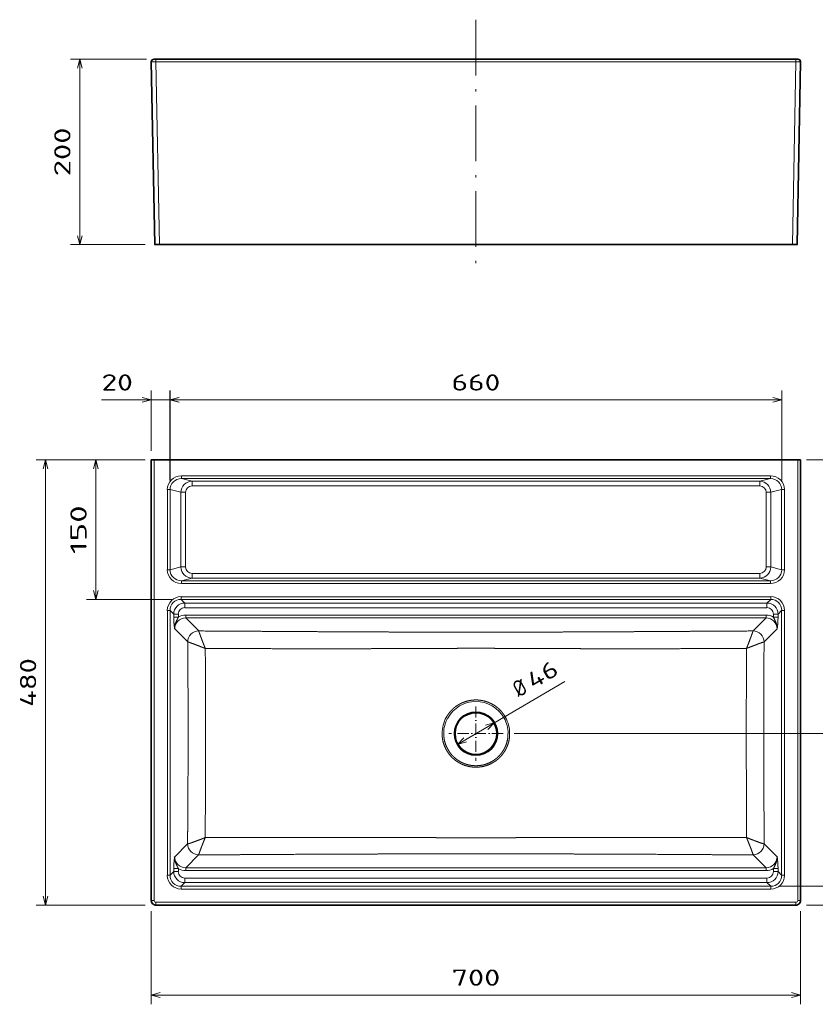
# Model space of a CAD drawing. Extents: x 20 to 339, y 59 to 272.
# Tile 1 of 2: x 20 to 192, y 59 to 272. Entities that reach past the tile are written whole.
import ezdxf
from ezdxf.enums import TextEntityAlignment as Align

# ---------------------------------------------------------------- set-up
doc = ezdxf.new("R2010")
doc.units = 0
doc.linetypes.add('DASHDOT', pattern=[18.5, 12, -3, 0.5, -3])
doc.layers.get('0').update_dxf_attribs({"lineweight": 13})
doc.styles.get("Standard").update_dxf_attribs({"font": 'isocp.shx'})
doc.dimstyles.get("Standard").update_dxf_attribs({"dimtxt": 2.5, "dimasz": 2.5, "dimexe": 1.25, "dimexo": 0.625, "dimtad": 1, "dimcen": 2.5, "dimadec": 0, "dimazin": 0, "dimtfac": 1, "dimtmove": 0, "dimatfit": 0, "dimfxl": 0, "dimarcsym": 0})

# ---------------------------------------------------------------- blocks, each defined once
blk = doc.blocks.new('*D')
at = {"color": 7, "lineweight": 13, "ltscale": 0.410493}
blk.add_line((47.81, 263.24), (31.39, 263.24), dxfattribs=at)
at = {"color": 7, "lineweight": 13}
for p, q in [((33.39, 223.24), (33.39, 263.24)), ((242.94, 213.31), (338.04, 213.31)), ((52.87, 189.77), (184.72, 189.77)), ((47.51, 176.81), (24, 176.81)), ((26, 80.83), (26, 176.81)), ((36.87, 146.74), (36.87, 176.81)), ((200.24, 117.81), (200.24, 176.81)), ((114.82, 115.49), (137.97, 129.01)), ((127.04, 117.81), (202.24, 117.81)), ((200.21, 75.83), (200.21, 97.73)), ((47.51, 80.83), (24, 80.83)), ((48.81, 79.53), (48.81, 59.44)), ((188.78, 79.53), (188.78, 59.44)), ((48.81, 61.44), (188.78, 61.44))]:
    blk.add_line(p, q, dxfattribs=at)
at = {"color": 7, "lineweight": 13, "ltscale": 0.40266}
blk.add_line((47.49, 223.24), (31.39, 223.24), dxfattribs=at)
at = {"color": 7, "lineweight": 13, "ltscale": 0.248113}
for p, q in [((242.94, 221.23), (242.94, 211.31)), ((338.04, 221.24), (338.04, 211.31))]:
    blk.add_line(p, q, dxfattribs=at)
at = {"color": 7, "lineweight": 13, "ltscale": 0.324013}
blk.add_line((48.81, 178.81), (48.81, 191.77), dxfattribs=at)
at = {"color": 7, "lineweight": 13, "ltscale": 0.484345}
blk.add_line((52.84, 172.4), (52.84, 191.77), dxfattribs=at)
at = {"color": 7, "lineweight": 13, "ltscale": 0.484209}
for p, q in [((52.87, 172.41), (52.87, 191.77)), ((184.72, 172.41), (184.72, 191.77))]:
    blk.add_line(p, q, dxfattribs=at)
at = {"color": 7, "lineweight": 13, "ltscale": 0.494256}
blk.add_line((38.07, 189.77), (57.84, 189.77), dxfattribs=at)
at = {"color": 7, "lineweight": 13, "ltscale": 0.313489}
blk.add_line((47.41, 176.81), (34.87, 176.81), dxfattribs=at)
at = {"color": 7, "lineweight": 13, "ltscale": 0.303899}
blk.add_line((190.08, 176.81), (202.24, 176.81), dxfattribs=at)
at = {"color": 7, "lineweight": 13, "ltscale": 0.459429}
blk.add_line((53.24, 146.74), (34.87, 146.74), dxfattribs=at)
at = {"color": 7, "lineweight": 13, "ltscale": 0.446487}
blk.add_line((184.35, 84.89), (202.21, 84.89), dxfattribs=at)
at = {"color": 7, "lineweight": 13, "ltscale": 0.303064}
blk.add_line((190.08, 80.83), (202.21, 80.83), dxfattribs=at)
at = {"color": 7, "lineweight": 13}
for points in [[(33.9, 261.3), (33.39, 263.24), (32.87, 261.3)], [(32.87, 225.17), (33.39, 223.24), (33.9, 225.17)], [(244.87, 213.83), (242.94, 213.31), (244.87, 212.79)], [(336.1, 212.79), (338.04, 213.31), (336.1, 213.83)], [(46.88, 189.26), (48.81, 189.77), (46.88, 190.29)], [(54.77, 190.29), (52.84, 189.77), (54.77, 189.26)], [(54.8, 190.29), (52.87, 189.77), (54.8, 189.26)], [(182.79, 189.26), (184.72, 189.77), (182.79, 190.29)], [(26.52, 174.88), (26, 176.81), (25.48, 174.88)], [(37.38, 174.88), (36.87, 176.81), (36.35, 174.88)], [(200.76, 174.88), (200.24, 176.81), (199.72, 174.88)], [(36.35, 148.67), (36.87, 146.74), (37.38, 148.67)], [(121.36, 118.71), (122.77, 120.13), (120.84, 119.61)], [(199.72, 119.75), (200.24, 117.81), (200.76, 119.75)], [(116.23, 116.92), (114.82, 115.49), (116.75, 116.02)], [(199.69, 86.82), (200.21, 84.89), (200.72, 86.82)], [(25.48, 82.76), (26, 80.83), (26.52, 82.76)], [(200.72, 78.89), (200.21, 80.83), (199.69, 78.89)], [(50.74, 61.96), (48.81, 61.44), (50.74, 60.92)], [(186.85, 60.92), (188.78, 61.44), (186.85, 61.96)]]:
    blk.add_lwpolyline(points, dxfattribs=at)
for s, rotation, p, p2 in [('200', 90, (31.39, 237.98), (31.39, 248.49)), ('475', 0.001, (285.24, 215.31), (295.74, 215.31)), ('150', 90, (34.87, 156.52), (34.87, 167.03)), ('295', 90, (198.24, 142.06), (198.24, 152.57)), ('480', 90, (24, 123.57), (24, 134.07)), ('46', 30.2873, (131.11, 127.32), (136.96, 130.74)), ('%%c', 30.2873, (128.03, 125.52), (130.25, 126.82)), ('20', 90, (198.21, 90.95), (198.21, 97.73))]:
    blk.add_text(s, height=3.5, rotation=rotation, dxfattribs=at).set_placement(p, p2, align=Align.FIT)
for s, p, p2 in [('20', (38.07, 191.77), (44.84, 191.77)), ('660', (113.54, 191.77), (124.05, 191.77)), ('700', (113.54, 63.44), (124.05, 63.44))]:
    blk.add_text(s, height=3.5, dxfattribs=at).set_placement(p, p2, align=Align.FIT)
blk = doc.blocks.new('BLOCK23')
at = {"color": 7, "linetype": 'DASHDOT', "lineweight": 13}
for p, q in [((0, -265.75), (0, -324.25)), ((29.25, -295), (-29.25, -295))]:
    blk.add_line(p, q, dxfattribs=at)
blk = doc.blocks.new('BLOCK24')
at = {"color": 7, "lineweight": 35, "ltscale": 0.075}
for p, q in [((-346.9, 0), (-349.9, 0)), ((349.9, 0), (346.9, 0))]:
    blk.add_line(p, q, dxfattribs=at)
at = {"color": 7, "lineweight": 35}
for p, q in [((-349.9, 0), (-349.9, -474.9)), ((-346.9, 0), (346.9, 0)), ((349.9, -474.9), (349.9, 0)), ((344.9, -479.9), (-344.9, -479.9))]:
    blk.add_line(p, q, dxfattribs=at)
at = {"color": 7, "lineweight": 13}
for p, q in [((-346.9, -474.9), (-346.9, 0)), ((346.9, -474.9), (346.9, 0)), ((317.5, -17.1), (-317.5, -17.1)), ((317.5, -20.1), (-317.5, -20.1)), ((-306, -23), (306, -23)), ((-306, -28), (306, -28)), ((-332.6, -32), (-332.6, -118.3)), ((-329.6, -32), (-329.6, -118.3)), ((-318, -34.9), (-318, -115.4)), ((-313, -34.9), (-313, -115.4)), ((313, -34.9), (313, -115.4)), ((318, -34.9), (318, -115.4)), ((329.6, -32), (329.6, -118.3)), ((332.6, -32), (332.6, -118.3)), ((-306, -122.4), (306, -122.4)), ((-317.5, -130.3), (317.5, -130.3)), ((-317.5, -133.3), (317.5, -133.3)), ((-306, -127.4), (306, -127.4)), ((317.8, -147.4), (-317.8, -147.4)), ((-317.8, -150.4), (0, -150.4)), ((0, -154.3), (-313.8, -154.3)), ((317.8, -150.4), (0, -150.4)), ((0, -154.3), (313.8, -154.3)), ((-332.6, -162.2), (-332.6, -447.8)), ((-329.6, -162.2), (-329.6, -447.8)), ((-313.8, -159.3), (313.8, -159.3)), ((312.8, -167.3), (-312.8, -167.3)), ((329.6, -162.2), (329.6, -447.8)), ((332.6, -162.2), (332.6, -447.8)), ((312.8, -170.3), (-312.8, -170.3)), ((312.8, -439.7), (-312.8, -439.7)), ((312.8, -442.7), (-312.8, -442.7)), ((313.8, -450.7), (-313.8, -450.7)), ((-313.8, -455.7), (0, -455.7)), ((313.8, -455.7), (0, -455.7)), ((-317.8, -459.6), (0, -459.6)), ((317.8, -462.6), (-317.8, -462.6)), ((317.8, -459.6), (0, -459.6)), ((344.9, -476.9), (-344.9, -476.9))]:
    blk.add_line(p, q, dxfattribs=at)
at = {"color": 7, "lineweight": 13, "ltscale": 0.074954}
for p, q in [((-317.5, -17.1), (-317.5, -20.1)), ((317.5, -17.1), (317.5, -20.1)), ((-317.5, -133.3), (-317.5, -130.3)), ((317.5, -133.3), (317.5, -130.3))]:
    blk.add_line(p, q, dxfattribs=at)
at = {"color": 7, "lineweight": 13, "ltscale": 0.29788}
for p, q in [((-306, -23), (-317.5, -20.1)), ((306, -23), (317.5, -20.1)), ((-306, -127.4), (-317.5, -130.3)), ((306, -127.4), (317.5, -130.3))]:
    blk.add_line(p, q, dxfattribs=at)
at = {"color": 7, "lineweight": 13, "ltscale": 0.124924}
for p, q in [((-306, -23), (-306, -28)), ((306, -23), (306, -28)), ((-306, -127.4), (-306, -122.4)), ((306, -127.4), (306, -122.4))]:
    blk.add_line(p, q, dxfattribs=at)
at = {"color": 7, "lineweight": 13, "ltscale": 0.07427}
for p, q in [((-332.6, -32), (-329.6, -32)), ((332.6, -32), (329.6, -32)), ((-332.6, -118.3), (-329.6, -118.3)), ((332.6, -118.3), (329.6, -118.3)), ((-317.8, -147.4), (-317.8, -150.4)), ((317.8, -147.4), (317.8, -150.4)), ((-332.6, -162.2), (-329.6, -162.2)), ((-312.8, -170.3), (-312.8, -167.3)), ((312.8, -170.3), (312.8, -167.3)), ((332.6, -162.2), (329.6, -162.2)), ((-312.8, -439.7), (-312.8, -442.7)), ((312.8, -439.7), (312.8, -442.7)), ((-332.6, -447.8), (-329.6, -447.8)), ((332.6, -447.8), (329.6, -447.8)), ((-317.8, -462.6), (-317.8, -459.6)), ((317.8, -462.6), (317.8, -459.6))]:
    blk.add_line(p, q, dxfattribs=at)
at = {"color": 7, "lineweight": 13, "ltscale": 0.3009}
for p, q in [((-318, -34.9), (-329.6, -32)), ((318, -34.9), (329.6, -32)), ((-318, -115.4), (-329.6, -118.3)), ((318, -115.4), (329.6, -118.3))]:
    blk.add_line(p, q, dxfattribs=at)
at = {"color": 7, "lineweight": 13, "ltscale": 0.123784}
for p, q in [((-318, -34.9), (-313, -34.9)), ((318, -34.9), (313, -34.9)), ((-318, -115.4), (-313, -115.4)), ((318, -115.4), (313, -115.4)), ((-313.8, -159.3), (-313.8, -154.3)), ((313.8, -159.3), (313.8, -154.3)), ((-320.7, -166.2), (-325.7, -166.2)), ((-320.7, -169.6), (-325.7, -169.6)), ((320.7, -166.2), (325.7, -166.2)), ((320.7, -169.6), (325.7, -169.6)), ((-325.7, -440.4), (-320.7, -440.4)), ((-325.7, -443.8), (-320.7, -443.8)), ((325.7, -440.4), (320.7, -440.4)), ((325.7, -443.8), (320.7, -443.8)), ((-313.8, -455.7), (-313.8, -450.7)), ((313.8, -455.7), (313.8, -450.7))]:
    blk.add_line(p, q, dxfattribs=at)
at = {"color": 7, "lineweight": 13, "ltscale": 0.139692}
for p, q in [((-313.8, -154.3), (-317.8, -150.4)), ((313.8, -154.3), (317.8, -150.4)), ((-325.7, -166.2), (-329.6, -162.2)), ((325.7, -166.2), (329.6, -162.2)), ((-329.6, -447.8), (-325.7, -443.8)), ((329.6, -447.8), (325.7, -443.8)), ((-317.8, -459.6), (-313.8, -455.7)), ((317.8, -459.6), (313.8, -455.7))]:
    blk.add_line(p, q, dxfattribs=at)
at = {"color": 7, "lineweight": 13, "ltscale": 0.084114}
for p, q in [((-325.7, -169.6), (-325.7, -166.2)), ((-320.7, -169.6), (-320.7, -166.2)), ((320.7, -169.6), (320.7, -166.2)), ((325.7, -169.6), (325.7, -166.2)), ((-325.7, -440.4), (-325.7, -443.8)), ((-320.7, -440.4), (-320.7, -443.8)), ((320.7, -440.4), (320.7, -443.8)), ((325.7, -440.4), (325.7, -443.8))]:
    blk.add_line(p, q, dxfattribs=at)
at = {"color": 7, "lineweight": 13, "ltscale": 0.497479}
for p, q in [((-298.8, -184.4), (-312.8, -170.3)), ((298.8, -184.4), (312.8, -170.3)), ((-310.6, -196.2), (-324.7, -182.2)), ((310.6, -196.2), (324.7, -182.2))]:
    blk.add_line(p, q, dxfattribs=at)
at = {"color": 7, "lineweight": 13, "ltscale": 0.000205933}
for p, q in [((-298.8, -184.4), (-298.8, -184.4)), ((298.8, -184.4), (298.8, -184.4))]:
    blk.add_line(p, q, dxfattribs=at)
at = {"color": 7, "lineweight": 13, "ltscale": 0.000370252}
for p, q in [((-310.6, -196.2), (-310.6, -196.2)), ((310.6, -196.2), (310.6, -196.2))]:
    blk.add_line(p, q, dxfattribs=at)
at = {"color": 7, "lineweight": 13, "ltscale": 0.491708}
for p, q in [((-310.8, -413.9), (-324.7, -427.8)), ((310.8, -413.9), (324.7, -427.8)), ((-298.9, -425.8), (-312.8, -439.7)), ((298.9, -425.8), (312.8, -439.7))]:
    blk.add_line(p, q, dxfattribs=at)
at = {"color": 7, "lineweight": 13, "ltscale": 0.00127}
for p, q in [((-310.8, -413.9), (-310.8, -413.9)), ((310.8, -413.9), (310.8, -413.9))]:
    blk.add_line(p, q, dxfattribs=at)
at = {"color": 7, "lineweight": 13, "ltscale": 0.000697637}
for p, q in [((-298.9, -425.8), (-298.9, -425.8)), ((298.9, -425.8), (298.9, -425.8))]:
    blk.add_line(p, q, dxfattribs=at)
at = {"color": 7, "lineweight": 13, "ltscale": 0.075}
for p, q in [((-346.9, -474.9), (-349.9, -474.9)), ((-344.9, -476.9), (-344.9, -479.9)), ((344.9, -476.9), (344.9, -479.9)), ((346.9, -474.9), (349.9, -474.9))]:
    blk.add_line(p, q, dxfattribs=at)
at = {"color": 7, "lineweight": 13}
blk.add_circle((0, -295), 23.6, dxfattribs=at)
at = {"color": 7, "lineweight": 35}
blk.add_circle((0, -295), 22.5, dxfattribs=at)
at = {"color": 7, "lineweight": 13}
for centre, radius, start, end in [((-313.7, -166.3), 12, 90.4143, 179.5857), ((313.7, -166.3), 12, 0.4143, 89.5857), ((-312.9, -182.2), 14.9, 89.9114, 121.8713), ((312.9, -182.2), 14.9, 58.1287, 90.0886), ((-22183.3, -294.3), 21891.8, 359.99823, 0.23839), ((22183.3, -294.3), 21891.8, 179.76161, 180.00177), ((0, -295), 34.6, 90.0028, 151.3974), ((0, -295), 34.6, 28.6026, 89.9972), ((-0.3, -295), 36.1, 151.1173, 179.9951), ((0, -295), 34.7, 151.3904, 180.002), ((0, -295), 34.7, 359.998, 28.6096), ((0.3, -295), 36.1, 0.0049, 28.8827), ((-21971.7, -296.1), 21680.2, 359.70654, 0.00279), ((21971.7, -296.1), 21680.2, 179.99721, 180.29346), ((-313.7, -443.7), 12, 180.4143, 269.5857), ((-312.9, -427.8), 14.9, 238.1287, 270.0887), ((312.9, -427.8), 14.9, 269.9113, 301.8713), ((313.7, -443.7), 12, 270.4143, 359.5857), ((-344.9, -474.9), 2, 179.9919, 270.0032), ((344.9, -474.9), 2, 269.9968, 0.0081)]:
    blk.add_arc(centre, radius, start, end, dxfattribs=at)
at = {"color": 7, "lineweight": 35}
for centre, radius, start, end in [((-327.3, -427.6), 2.57, 348.311, 355.3554), ((327.3, -427.6), 2.57, 184.6446, 191.689), ((-344.9, -474.9), 5, 179.9968, 270.0013), ((344.9, -474.9), 5, 269.9987, 0.0032)]:
    blk.add_arc(centre, radius, start, end, dxfattribs=at)
at = {"color": 7, "lineweight": 13}
for centre, major_axis, ratio, start_param, end_param in [((-317.5, -32.1), (14.7, -3.7), 0.989677, 1.816777, 3.382717), ((-317.5, -32.1), (11.8, -2.9), 0.98462, 1.816779, 3.382718), ((317.5, -32.1), (14.7, 3.7), 0.989677, 6.042061, 7.608001), ((317.5, -32.1), (11.8, 2.9), 0.98462, 6.04206, 7.607999), ((-305.9, -35), (11.7, -2.9), 0.99822, 1.81679, 3.382729), ((-305.9, -35), (6.86, -1.71), 0.989677, 1.816707, 3.382649), ((305.9, -35), (11.7, 2.9), 0.99822, 6.042049, 7.607988), ((305.9, -35), (6.86, 1.71), 0.989677, 6.042129, 7.608071), ((-305.9, -115.4), (11.7, 2.9), 0.99822, 2.900456, 4.466395), ((-305.9, -115.4), (6.86, 1.71), 0.989677, 2.900546, 4.466487), ((305.9, -115.4), (11.7, -2.9), 0.99822, 4.958383, 6.524322), ((305.9, -115.4), (6.86, -1.71), 0.989677, 4.958291, 6.524232), ((-317.5, -118.3), (14.7, 3.7), 0.989676, 2.900467, 4.466406), ((-317.5, -118.3), (11.8, 2.9), 0.98462, 2.900468, 4.466407), ((317.5, -118.3), (14.7, -3.7), 0.989676, 4.958372, 6.524311), ((317.5, -118.3), (11.8, -2.9), 0.98462, 4.958371, 6.52431), ((-317.5, -162.5), (10.8, -10.8), 0.980814, 2.365881, 3.917306), ((317.5, -162.5), (-10.8, -10.8), 0.980814, 2.365879, 3.917304), ((-317.5, -162.5), (8.73, -8.73), 0.971585, 2.365879, 3.917305), ((317.5, -162.5), (8.73, 8.73), 0.971585, 5.507473, 7.058899), ((-313.7, -166.3), (5.05, -5.05), 0.980819, 2.365899, 3.91733), ((313.7, -166.3), (-5.05, -5.05), 0.980819, 2.365855, 3.917286), ((-312.5, -182.5), (8.73, -8.73), 0.971584, 2.36588, 3.917306), ((312.5, -182.5), (-8.73, -8.73), 0.971584, 2.365879, 3.917306), ((-298.8, -196.2), (-8.49, -8.49), 0.980815, 3.936676, 5.488102), ((-298.8, -196.2), (-8.33, -8.64), 0.980113, 3.918875, 5.469321), ((298.8, -196.2), (8.33, -8.64), 0.980113, 0.813864, 2.36431), ((298.8, -196.2), (8.49, -8.49), 0.980815, 0.795083, 2.346509), ((-298.9, -413.9), (-8.49, 8.49), 0.980815, 0.795083, 2.346509), ((-298.9, -413.9), (7.98, -8.96), 0.9784, 3.996564, 5.544597), ((298.9, -413.9), (8.49, 8.49), 0.980815, 3.936676, 5.488102), ((298.9, -413.9), (-7.98, -8.96), 0.9784, 0.738588, 2.286621), ((-312.5, -427.5), (8.73, 8.73), 0.971585, 2.36588, 3.917306), ((312.5, -427.5), (8.73, -8.73), 0.971585, 5.507471, 7.058898), ((-313.7, -443.7), (-5.05, -5.05), 0.980819, 5.507448, 7.058879), ((313.7, -443.7), (5.05, -5.05), 0.980819, 5.507492, 7.058922), ((-317.5, -447.5), (10.8, 10.8), 0.980814, 2.365881, 3.917306), ((-317.5, -447.5), (-8.73, -8.73), 0.971585, 5.507472, 7.058898), ((317.5, -447.5), (10.8, -10.8), 0.980814, 5.507472, 7.058897), ((317.5, -447.5), (8.73, -8.73), 0.971585, 5.507473, 7.058899)]:
    blk.add_ellipse(centre, major_axis=major_axis, ratio=ratio, start_param=start_param, end_param=end_param, dxfattribs=at)
for points, knots in [([(-325.7, -169.6), (-325.7, -171.1), (-325.6, -172.6), (-325.6, -174), (-325.4, -176.6), (-325.2, -178.7), (-325.1, -179.7), (-324.9, -180.7), (-324.8, -181.7), (-324.8, -181.9), (-324.7, -182), (-324.7, -182.2)], [0, 0, 0, 0, 0, 0, 12.194587, 12.194587, 12.194587, 25.667584, 25.667584, 25.667584, 27.895063, 27.895063, 27.895063, 27.895063, 27.895063, 27.895063]), ([(-320.7, -169.6), (-321.1, -170.2), (-321.4, -170.9), (-321.8, -171.6), (-322.6, -173.3), (-323.4, -175), (-323.8, -176), (-324.3, -177.7), (-324.6, -179.4), (-324.7, -180.1), (-324.7, -180.9), (-324.7, -181.7), (-324.7, -181.9), (-324.7, -182), (-324.7, -182.2), (-324.7, -182.2), (-324.7, -182.2), (-324.7, -182.2)], [0, 0, 0, 0, 0, 0, 8.330569, 8.330569, 8.330569, 19.614918, 19.614918, 19.614918, 26.677966, 26.677966, 26.677966, 28.091421, 28.091421, 28.091421, 28.11258, 28.11258, 28.11258, 28.11258, 28.11258, 28.11258]), ([(320.7, -169.6), (321.1, -170.2), (321.4, -170.9), (321.8, -171.6), (322.6, -173.3), (323.4, -175), (323.8, -176), (324.3, -177.7), (324.6, -179.4), (324.7, -180.1), (324.7, -180.9), (324.7, -181.7), (324.7, -181.9), (324.7, -182), (324.7, -182.2), (324.7, -182.2), (324.7, -182.2), (324.7, -182.2)], [0, 0, 0, 0, 0, 0, 8.330569, 8.330569, 8.330569, 19.614918, 19.614918, 19.614918, 26.677966, 26.677966, 26.677966, 28.091421, 28.091421, 28.091421, 28.11258, 28.11258, 28.11258, 28.11258, 28.11258, 28.11258]), ([(325.7, -169.6), (325.7, -171.1), (325.6, -172.6), (325.6, -174), (325.4, -176.6), (325.2, -178.7), (325.1, -179.7), (324.9, -180.7), (324.8, -181.7), (324.8, -181.9), (324.7, -182), (324.7, -182.2)], [0, 0, 0, 0, 0, 0, 12.194587, 12.194587, 12.194587, 25.667584, 25.667584, 25.667584, 27.895063, 27.895063, 27.895063, 27.895063, 27.895063, 27.895063]), ([(-298.8, -184.4), (-298.7, -184.6), (-298.6, -185.1), (-298.3, -185.7), (-297.7, -187.6), (-296.8, -190), (-296.2, -191.6), (-295.1, -194.6), (-293.9, -197.7), (-293.3, -199.2), (-292.7, -200.8), (-292, -202.4), (-292, -202.5), (-291.9, -202.6), (-291.9, -202.8), (-291.8, -202.9), (-291.8, -202.9), (-291.8, -203), (-291.8, -203), (-291.8, -203.1), (-291.7, -203.2), (-291.7, -203.2), (-291.7, -203.2), (-291.7, -203.2)], [0, 0, 0, 0, 0, 0, 9.751445, 9.751445, 9.751445, 24.22337, 24.22337, 24.22337, 36.6454, 36.6454, 36.6454, 37.562656, 37.562656, 37.562656, 38.021284, 38.021284, 38.021284, 38.250598, 38.250598, 38.250598, 38.479912, 38.479912, 38.479912, 38.479912, 38.479912, 38.479912]), ([(-298.8, -184.4), (-297.6, -184.4), (-296.4, -184.4), (-295.2, -184.4), (-276.6, -184.5), (-258, -184.6), (-240.6, -184.7), (-211, -184.9), (-181.7, -185.1), (-169.6, -185.1), (-147.8, -185.3), (-126.6, -185.4), (-117.2, -185.4), (-105.2, -185.4), (-93.7, -185.5), (-91, -185.5), (-80.1, -185.5), (-69.8, -185.6), (-62.3, -185.6), (-52.6, -185.6), (-43.5, -185.6), (-41, -185.6), (-31.1, -185.7), (-21.8, -185.7), (-14.9, -185.7), (-7.8, -185.7), (-0.7, -185.7), (-0.5, -185.7), (-0.2, -185.7), (0, -185.7)], [195.090621, 195.090621, 195.090621, 195.090621, 195.090621, 195.090621, 203.413144, 203.413144, 203.413144, 324.769176, 324.769176, 324.769176, 409.588678, 409.588678, 409.588678, 480.148427, 480.148427, 480.148427, 502.115187, 502.115187, 502.115187, 570.344439, 570.344439, 570.344439, 595.387491, 595.387491, 595.387491, 674.360037, 674.360037, 674.360037, 677.25289, 677.25289, 677.25289, 677.25289, 677.25289, 677.25289]), ([(298.8, -184.4), (297.6, -184.4), (296.4, -184.4), (295.2, -184.4), (276.6, -184.5), (258, -184.6), (240.6, -184.7), (211, -184.9), (181.7, -185.1), (169.6, -185.1), (147.8, -185.3), (126.6, -185.4), (117.2, -185.4), (105.2, -185.4), (93.7, -185.5), (91, -185.5), (80.1, -185.5), (69.8, -185.6), (62.3, -185.6), (52.6, -185.6), (43.5, -185.6), (41, -185.6), (31.1, -185.7), (21.8, -185.7), (14.9, -185.7), (7.8, -185.7), (0.7, -185.7), (0.5, -185.7), (0.2, -185.7), (0, -185.7)], [195.090621, 195.090621, 195.090621, 195.090621, 195.090621, 195.090621, 203.413144, 203.413144, 203.413144, 324.769176, 324.769176, 324.769176, 409.588678, 409.588678, 409.588678, 480.148427, 480.148427, 480.148427, 502.115187, 502.115187, 502.115187, 570.344439, 570.344439, 570.344439, 595.387491, 595.387491, 595.387491, 674.360037, 674.360037, 674.360037, 677.25289, 677.25289, 677.25289, 677.25289, 677.25289, 677.25289]), ([(298.8, -184.4), (298.7, -184.6), (298.6, -185.1), (298.3, -185.7), (297.7, -187.6), (296.8, -190), (296.2, -191.6), (295.1, -194.6), (293.9, -197.7), (293.3, -199.2), (292.7, -200.8), (292, -202.4), (292, -202.5), (291.9, -202.6), (291.9, -202.8), (291.8, -202.9), (291.8, -202.9), (291.8, -203), (291.8, -203), (291.8, -203.1), (291.7, -203.2), (291.7, -203.2), (291.7, -203.2), (291.7, -203.2)], [0, 0, 0, 0, 0, 0, 9.751445, 9.751445, 9.751445, 24.22337, 24.22337, 24.22337, 36.6454, 36.6454, 36.6454, 37.562656, 37.562656, 37.562656, 38.021284, 38.021284, 38.021284, 38.250598, 38.250598, 38.250598, 38.479912, 38.479912, 38.479912, 38.479912, 38.479912, 38.479912]), ([(-310.6, -196.2), (-310.6, -208.1), (-310.5, -219.9), (-310.4, -231.6), (-310.3, -250.4), (-310.3, -269.2), (-310.3, -276.2), (-310.3, -283.9), (-310.3, -291.7), (-310.3, -293.3), (-310.3, -294.1), (-310.3, -295), (-310.3, -295), (-310.3, -295), (-310.3, -295)], [0, 0, 0, 0, 0, 0, 94.425817, 94.425817, 94.425817, 149.444024, 149.444024, 149.444024, 156.188448, 156.188448, 156.188448, 156.222669, 156.222669, 156.222669, 156.222669, 156.222669, 156.222669]), ([(-310.6, -196.2), (-310.4, -196.3), (-309.9, -196.4), (-309.2, -196.6), (-307.3, -197.3), (-304.9, -198.1), (-303.3, -198.7), (-300.8, -199.7), (-298.2, -200.7), (-297.2, -201.1), (-295.8, -201.6), (-294.3, -202.2), (-293.8, -202.4), (-293.2, -202.6), (-292.6, -202.9), (-292.5, -202.9), (-292.3, -203), (-292.1, -203.1), (-292.1, -203.1), (-292, -203.1), (-291.9, -203.2), (-291.9, -203.2), (-291.8, -203.2), (-291.8, -203.2), (-291.8, -203.2), (-291.7, -203.2), (-291.7, -203.2)], [0, 0, 0, 0, 0, 0, 9.767579, 9.767579, 9.767579, 24.262898, 24.262898, 24.262898, 32.483668, 32.483668, 32.483668, 36.692984, 36.692984, 36.692984, 37.596531, 37.596531, 37.596531, 38.048304, 38.048304, 38.048304, 38.274191, 38.274191, 38.274191, 38.500078, 38.500078, 38.500078, 38.500078, 38.500078, 38.500078]), ([(310.6, -196.2), (310.4, -196.3), (309.9, -196.4), (309.2, -196.6), (307.3, -197.3), (304.9, -198.1), (303.3, -198.7), (300.8, -199.7), (298.2, -200.7), (297.2, -201.1), (295.8, -201.6), (294.3, -202.2), (293.8, -202.4), (293.2, -202.6), (292.6, -202.9), (292.5, -202.9), (292.3, -203), (292.1, -203.1), (292.1, -203.1), (292, -203.1), (291.9, -203.2), (291.9, -203.2), (291.8, -203.2), (291.8, -203.2), (291.8, -203.2), (291.7, -203.2), (291.7, -203.2)], [0, 0, 0, 0, 0, 0, 9.767579, 9.767579, 9.767579, 24.262898, 24.262898, 24.262898, 32.483668, 32.483668, 32.483668, 36.692984, 36.692984, 36.692984, 37.596531, 37.596531, 37.596531, 38.048304, 38.048304, 38.048304, 38.274191, 38.274191, 38.274191, 38.500078, 38.500078, 38.500078, 38.500078, 38.500078, 38.500078]), ([(310.6, -196.2), (310.6, -208.1), (310.5, -219.9), (310.4, -231.6), (310.3, -250.4), (310.3, -269.2), (310.3, -276.2), (310.3, -283.9), (310.3, -291.7), (310.3, -293.3), (310.3, -294.1), (310.3, -295), (310.3, -295), (310.3, -295), (310.3, -295)], [0, 0, 0, 0, 0, 0, 94.425817, 94.425817, 94.425817, 149.444024, 149.444024, 149.444024, 156.188448, 156.188448, 156.188448, 156.222669, 156.222669, 156.222669, 156.222669, 156.222669, 156.222669]), ([(-291.7, -203.2), (-278.2, -203.3), (-264.7, -203.3), (-251.1, -203.4), (-230.7, -203.4), (-210.3, -203.5), (-204.1, -203.5), (-189.3, -203.5), (-174.6, -203.5), (-166.7, -203.5), (-150.7, -203.5), (-134.8, -203.5), (-126.8, -203.5), (-116, -203.5), (-105.4, -203.4), (-102.6, -203.4), (-97.3, -203.4), (-92.2, -203.4), (-89.8, -203.4), (-80.3, -203.3), (-71.2, -203.3), (-64.6, -203.3), (-55.2, -203.2), (-46.2, -203.2), (-43.2, -203.2), (-37.3, -203.1), (-31.6, -203.1), (-28.7, -203.1), (-21.6, -203.1), (-14.6, -203.1), (-10.5, -203), (-6.1, -203), (-1.8, -203), (-1.6, -203), (-1.1, -203), (-0.7, -203), (-0.4, -203), (-0.2, -203), (0, -203)], [0, 0, 0, 0, 0, 0, 115.943867, 115.943867, 115.943867, 175.070904, 175.070904, 175.070904, 243.188323, 243.188323, 243.188323, 314.816561, 314.816561, 314.816561, 340.815778, 340.815778, 340.815778, 363.946336, 363.946336, 363.946336, 432.244135, 432.244135, 432.244135, 464.565471, 464.565471, 464.565471, 499.529368, 499.529368, 499.529368, 551.202506, 551.202506, 551.202506, 554.019672, 554.019672, 554.019672, 556.836839, 556.836839, 556.836839, 556.836839, 556.836839, 556.836839]), ([(291.7, -203.2), (278.2, -203.3), (264.7, -203.3), (251.1, -203.4), (230.7, -203.4), (210.3, -203.5), (204.1, -203.5), (189.3, -203.5), (174.6, -203.5), (166.7, -203.5), (150.7, -203.5), (134.8, -203.5), (126.8, -203.5), (116, -203.5), (105.4, -203.4), (102.6, -203.4), (97.3, -203.4), (92.2, -203.4), (89.8, -203.4), (80.3, -203.3), (71.2, -203.3), (64.6, -203.3), (55.2, -203.2), (46.2, -203.2), (43.2, -203.2), (37.3, -203.1), (31.6, -203.1), (28.7, -203.1), (21.6, -203.1), (14.6, -203.1), (10.5, -203), (6.1, -203), (1.8, -203), (1.6, -203), (1.1, -203), (0.7, -203), (0.4, -203), (0.2, -203), (0, -203)], [0, 0, 0, 0, 0, 0, 115.943867, 115.943867, 115.943867, 175.070904, 175.070904, 175.070904, 243.188323, 243.188323, 243.188323, 314.816561, 314.816561, 314.816561, 340.815778, 340.815778, 340.815778, 363.946336, 363.946336, 363.946336, 432.244135, 432.244135, 432.244135, 464.565471, 464.565471, 464.565471, 499.529368, 499.529368, 499.529368, 551.202506, 551.202506, 551.202506, 554.019672, 554.019672, 554.019672, 556.836839, 556.836839, 556.836839, 556.836839, 556.836839, 556.836839]), ([(-31.9, -277.5), (-31, -275.8), (-29.9, -274.2), (-28.8, -272.6), (-26.7, -270.2), (-24.4, -268), (-23.5, -267.2), (-21.7, -265.8), (-19.7, -264.4), (-18.7, -263.8), (-16.9, -262.9), (-15.1, -262), (-14.4, -261.7), (-13, -261.1), (-11.5, -260.6), (-10.7, -260.3), (-8.3, -259.6), (-5.8, -259.2), (-4.1, -258.9), (-2.3, -258.8), (-0.4, -258.7), (-0.3, -258.7), (-0.1, -258.7), (0, -258.7)], [0, 0, 0, 0, 0, 0, 56.190633, 56.190633, 56.190633, 89.518705, 89.518705, 89.518705, 122.509353, 122.509353, 122.509353, 144.298006, 144.298006, 144.298006, 166.054452, 166.054452, 166.054452, 213.031269, 213.031269, 213.031269, 216.780039, 216.780039, 216.780039, 216.780039, 216.780039, 216.780039]), ([(31.9, -277.5), (31, -275.8), (29.9, -274.2), (28.8, -272.6), (26.7, -270.2), (24.4, -268), (23.5, -267.2), (21.7, -265.8), (19.7, -264.4), (18.7, -263.8), (16.9, -262.9), (15.1, -262), (14.4, -261.7), (13, -261.1), (11.5, -260.6), (10.7, -260.3), (8.3, -259.6), (5.8, -259.2), (4.1, -258.9), (2.3, -258.8), (0.4, -258.7), (0.3, -258.7), (0.1, -258.7), (0, -258.7)], [0, 0, 0, 0, 0, 0, 56.190633, 56.190633, 56.190633, 89.518705, 89.518705, 89.518705, 122.509353, 122.509353, 122.509353, 144.298006, 144.298006, 144.298006, 166.054452, 166.054452, 166.054452, 213.031269, 213.031269, 213.031269, 216.780039, 216.780039, 216.780039, 216.780039, 216.780039, 216.780039]), ([(-310.8, -413.9), (-310.8, -409.2), (-310.7, -404.4), (-310.7, -399.9), (-310.6, -383.2), (-310.5, -366.5), (-310.4, -354.8), (-310.3, -336), (-310.3, -317.2), (-310.3, -310.3), (-310.3, -303.2), (-310.3, -296), (-310.3, -295.5), (-310.3, -295.3), (-310.3, -295), (-310.3, -295), (-310.3, -295), (-310.3, -295)], [0, 0, 0, 0, 0, 0, 38.012849, 38.012849, 38.012849, 132.97007, 132.97007, 132.97007, 187.490837, 187.490837, 187.490837, 189.424607, 189.424607, 189.424607, 189.488927, 189.488927, 189.488927, 189.488927, 189.488927, 189.488927]), ([(-36.4, -295), (-36.4, -297.7), (-36.2, -300.5), (-35.7, -303.2), (-34.7, -306.6), (-33.2, -309.9), (-32.9, -310.6), (-31.9, -312.7), (-30.6, -314.7), (-29.8, -316), (-28.3, -317.9), (-26.7, -319.7), (-26.2, -320.2), (-25.1, -321.4), (-23.9, -322.4), (-23.3, -322.9), (-21.4, -324.4), (-19.5, -325.7), (-18.1, -326.5), (-16, -327.6), (-13.8, -328.6), (-13.1, -328.9), (-10.5, -329.8), (-7.8, -330.5), (-5.9, -330.9), (-3.5, -331.1), (-1.1, -331.2), (-0.8, -331.2), (-0.4, -331.3), (0, -331.3)], [0, 0, 0, 0, 0, 0, 79.867485, 79.867485, 79.867485, 102.557009, 102.557009, 102.557009, 147.663063, 147.663063, 147.663063, 169.950743, 169.950743, 169.950743, 192.177173, 192.177173, 192.177173, 236.121242, 236.121242, 236.121242, 257.893203, 257.893203, 257.893203, 312.066414, 312.066414, 312.066414, 322.335404, 322.335404, 322.335404, 322.335404, 322.335404, 322.335404]), ([(-34.6, -295), (-34.6, -297.7), (-34.4, -300.4), (-33.9, -303), (-32.8, -306.7), (-31.1, -310.3), (-30.6, -311.3), (-29.3, -313.6), (-27.8, -315.8), (-26.8, -317.1), (-25.3, -318.8), (-23.6, -320.4), (-23, -320.9), (-21.3, -322.4), (-19.4, -323.8), (-18.1, -324.6), (-16.1, -325.8), (-14, -326.7), (-13.3, -327), (-10.8, -328), (-8.2, -328.8), (-6.3, -329.2), (-3.9, -329.5), (-1.5, -329.6), (-1, -329.7), (-0.5, -329.7), (0, -329.7)], [0, 0, 0, 0, 0, 0, 82.179811, 82.179811, 82.179811, 117.132687, 117.132687, 117.132687, 163.128771, 163.128771, 163.128771, 185.876332, 185.876332, 185.876332, 230.834032, 230.834032, 230.834032, 253.013091, 253.013091, 253.013091, 308.099091, 308.099091, 308.099091, 321.868929, 321.868929, 321.868929, 321.868929, 321.868929, 321.868929]), ([(34.6, -295), (34.6, -297.7), (34.4, -300.4), (33.9, -303), (32.8, -306.7), (31.1, -310.3), (30.6, -311.3), (29.3, -313.6), (27.8, -315.8), (26.8, -317.1), (25.3, -318.8), (23.6, -320.4), (23, -320.9), (21.3, -322.4), (19.4, -323.8), (18.1, -324.6), (16.1, -325.8), (14, -326.7), (13.3, -327), (10.8, -328), (8.2, -328.8), (6.3, -329.2), (3.9, -329.5), (1.5, -329.6), (1, -329.7), (0.5, -329.7), (0, -329.7)], [0, 0, 0, 0, 0, 0, 82.179811, 82.179811, 82.179811, 117.132686, 117.132686, 117.132686, 163.128771, 163.128771, 163.128771, 185.876332, 185.876332, 185.876332, 230.834032, 230.834032, 230.834032, 253.013091, 253.013091, 253.013091, 308.099091, 308.099091, 308.099091, 321.868929, 321.868929, 321.868929, 321.868929, 321.868929, 321.868929]), ([(36.4, -295), (36.4, -297.7), (36.2, -300.5), (35.7, -303.2), (34.7, -306.6), (33.2, -309.9), (32.9, -310.6), (31.9, -312.7), (30.6, -314.7), (29.8, -316), (28.3, -317.9), (26.7, -319.7), (26.2, -320.2), (25.1, -321.4), (23.9, -322.4), (23.3, -322.9), (21.4, -324.4), (19.5, -325.7), (18.1, -326.5), (16, -327.6), (13.8, -328.6), (13.1, -328.9), (10.5, -329.8), (7.8, -330.5), (5.9, -330.9), (3.5, -331.1), (1.1, -331.2), (0.8, -331.2), (0.4, -331.3), (0, -331.3)], [0, 0, 0, 0, 0, 0, 79.867485, 79.867485, 79.867485, 102.557009, 102.557009, 102.557009, 147.663063, 147.663063, 147.663063, 169.950743, 169.950743, 169.950743, 192.177173, 192.177173, 192.177173, 236.121242, 236.121242, 236.121242, 257.893203, 257.893203, 257.893203, 312.066414, 312.066414, 312.066414, 322.335404, 322.335404, 322.335404, 322.335404, 322.335404, 322.335404]), ([(310.8, -413.9), (310.8, -409.2), (310.7, -404.4), (310.7, -399.9), (310.6, -383.2), (310.5, -366.5), (310.4, -354.8), (310.3, -336), (310.3, -317.2), (310.3, -310.3), (310.3, -303.2), (310.3, -296), (310.3, -295.5), (310.3, -295.3), (310.3, -295), (310.3, -295), (310.3, -295), (310.3, -295)], [0, 0, 0, 0, 0, 0, 38.012849, 38.012849, 38.012849, 132.97007, 132.97007, 132.97007, 187.490837, 187.490837, 187.490837, 189.424607, 189.424607, 189.424607, 189.488927, 189.488927, 189.488927, 189.488927, 189.488927, 189.488927]), ([(-291.8, -407.1), (-291.8, -407.1), (-291.9, -407.1), (-291.9, -407.1), (-292.4, -407.3), (-292.9, -407.5), (-293.4, -407.7), (-295.8, -408.7), (-298.2, -409.6), (-300.1, -410.3), (-303.7, -411.7), (-306.8, -412.8), (-308.3, -413.3), (-309.6, -413.7), (-310.5, -413.9), (-310.6, -413.9), (-310.7, -413.9), (-310.8, -413.9)], [0, 0, 0, 0, 0, 0, 0.262771, 0.262771, 0.262771, 4.161149, 4.161149, 4.161149, 20.609836, 20.609836, 20.609836, 35.524777, 35.524777, 35.524777, 38.273999, 38.273999, 38.273999, 38.273999, 38.273999, 38.273999]), ([(-291.8, -407.1), (-291.8, -407.1), (-291.8, -407.2), (-291.8, -407.2), (-292, -407.7), (-292.2, -408.2), (-292.4, -408.7), (-293.6, -411.6), (-294.7, -414.5), (-295.6, -416.7), (-297, -420.4), (-298.1, -423.4), (-298.5, -424.4), (-298.7, -425.2), (-298.9, -425.7), (-298.9, -425.7), (-298.9, -425.8), (-298.9, -425.8)], [0, 0, 0, 0, 0, 0, 0.263237, 0.263237, 0.263237, 4.12932, 4.12932, 4.12932, 24.541641, 24.541641, 24.541641, 37.169201, 37.169201, 37.169201, 38.251511, 38.251511, 38.251511, 38.251511, 38.251511, 38.251511]), ([(0, -407.3), (-8.1, -407.3), (-16.2, -407.3), (-24.4, -407.3), (-34, -407.3), (-43.9, -407.2), (-45.2, -407.2), (-47.8, -407.2), (-50.4, -407.2), (-51.7, -407.2), (-54.8, -407.2), (-57.8, -407.2), (-59.6, -407.2), (-67, -407.2), (-74.6, -407.1), (-80.4, -407.1), (-88.3, -407.1), (-96.3, -407.1), (-98.3, -407.1), (-102.5, -407), (-106.7, -407), (-108.8, -407), (-118.4, -407), (-128.3, -407), (-135.9, -407), (-155.9, -406.9), (-176.2, -406.9), (-188.6, -406.9), (-207.7, -406.9), (-226.7, -406.9), (-233.1, -407), (-246.2, -407), (-259.2, -407), (-265.7, -407), (-274.9, -407), (-284, -407.1), (-286.6, -407.1), (-289.2, -407.1), (-291.8, -407.1)], [0, 0, 0, 0, 0, 0, 89.752778, 89.752778, 89.752778, 103.835961, 103.835961, 103.835961, 116.817723, 116.817723, 116.817723, 135.163259, 135.163259, 135.163259, 190.948666, 190.948666, 190.948666, 209.774218, 209.774218, 209.774218, 229.290542, 229.290542, 229.290542, 297.079734, 297.079734, 297.079734, 404.186957, 404.186957, 404.186957, 459.987088, 459.987088, 459.987088, 515.516776, 515.516776, 515.516776, 537.778619, 537.778619, 537.778619, 537.778619, 537.778619, 537.778619]), ([(0, -407.3), (8.1, -407.3), (16.2, -407.3), (24.4, -407.3), (34, -407.3), (43.9, -407.2), (45.2, -407.2), (47.8, -407.2), (50.4, -407.2), (51.7, -407.2), (54.8, -407.2), (57.8, -407.2), (59.6, -407.2), (67, -407.2), (74.6, -407.1), (80.4, -407.1), (88.3, -407.1), (96.3, -407.1), (98.3, -407.1), (102.5, -407), (106.7, -407), (108.8, -407), (118.4, -407), (128.3, -407), (135.9, -407), (155.9, -406.9), (176.2, -406.9), (188.6, -406.9), (207.7, -406.9), (226.7, -406.9), (233.1, -407), (246.2, -407), (259.2, -407), (265.7, -407), (274.9, -407), (284, -407.1), (286.6, -407.1), (289.2, -407.1), (291.8, -407.1)], [0, 0, 0, 0, 0, 0, 89.752778, 89.752778, 89.752778, 103.835961, 103.835961, 103.835961, 116.817723, 116.817723, 116.817723, 135.163259, 135.163259, 135.163259, 190.948666, 190.948666, 190.948666, 209.774218, 209.774218, 209.774218, 229.290542, 229.290542, 229.290542, 297.079734, 297.079734, 297.079734, 404.186957, 404.186957, 404.186957, 459.987088, 459.987088, 459.987088, 515.516776, 515.516776, 515.516776, 537.778619, 537.778619, 537.778619, 537.778619, 537.778619, 537.778619]), ([(291.8, -407.1), (291.8, -407.1), (291.8, -407.2), (291.8, -407.2), (292, -407.7), (292.2, -408.2), (292.4, -408.7), (293.6, -411.6), (294.7, -414.5), (295.6, -416.7), (297, -420.4), (298.1, -423.4), (298.5, -424.4), (298.7, -425.2), (298.9, -425.7), (298.9, -425.7), (298.9, -425.8), (298.9, -425.8)], [0, 0, 0, 0, 0, 0, 0.263237, 0.263237, 0.263237, 4.12932, 4.12932, 4.12932, 24.541641, 24.541641, 24.541641, 37.169201, 37.169201, 37.169201, 38.251511, 38.251511, 38.251511, 38.251511, 38.251511, 38.251511]), ([(291.8, -407.1), (291.8, -407.1), (291.9, -407.1), (291.9, -407.1), (292.4, -407.3), (292.9, -407.5), (293.4, -407.7), (295.8, -408.7), (298.2, -409.6), (300.1, -410.3), (303.7, -411.7), (306.8, -412.8), (308.3, -413.3), (309.6, -413.7), (310.5, -413.9), (310.6, -413.9), (310.7, -413.9), (310.8, -413.9)], [0, 0, 0, 0, 0, 0, 0.262771, 0.262771, 0.262771, 4.161149, 4.161149, 4.161149, 20.609836, 20.609836, 20.609836, 35.524777, 35.524777, 35.524777, 38.273999, 38.273999, 38.273999, 38.273999, 38.273999, 38.273999]), ([(-325.7, -440.4), (-325.7, -438.9), (-325.6, -437.4), (-325.6, -436), (-325.4, -433.4), (-325.2, -431.3), (-325.1, -430.3), (-324.9, -429.3), (-324.8, -428.3), (-324.8, -428.1), (-324.7, -428), (-324.7, -427.8)], [0, 0, 0, 0, 0, 0, 12.194668, 12.194668, 12.194668, 25.666631, 25.666631, 25.666631, 27.864943, 27.864943, 27.864943, 27.864943, 27.864943, 27.864943]), ([(-320.7, -440.4), (-321.1, -439.8), (-321.4, -439.1), (-321.8, -438.4), (-322.6, -436.7), (-323.4, -435), (-323.8, -434), (-324.3, -432.3), (-324.6, -430.6), (-324.7, -429.9), (-324.7, -429.1), (-324.7, -428.3), (-324.7, -428.1), (-324.7, -428), (-324.7, -427.8), (-324.7, -427.8), (-324.7, -427.8), (-324.7, -427.8)], [0, 0, 0, 0, 0, 0, 8.330438, 8.330438, 8.330438, 19.614893, 19.614893, 19.614893, 26.677971, 26.677971, 26.677971, 28.091437, 28.091437, 28.091437, 28.112597, 28.112597, 28.112597, 28.112597, 28.112597, 28.112597]), ([(0, -424.7), (-8.8, -424.7), (-17.5, -424.7), (-26.4, -424.7), (-37.2, -424.7), (-48.6, -424.7), (-50.6, -424.7), (-59.7, -424.7), (-69.3, -424.7), (-77, -424.8), (-88.3, -424.8), (-100.1, -424.8), (-103.7, -424.8), (-115.1, -424.9), (-127, -424.9), (-135.3, -424.9), (-158.2, -425), (-181.7, -425.1), (-196.7, -425.2), (-223.2, -425.3), (-249.8, -425.5), (-261.2, -425.6), (-275.7, -425.7), (-290.1, -425.7), (-293, -425.8), (-296, -425.8), (-298.9, -425.8)], [776.270801, 776.270801, 776.270801, 776.270801, 776.270801, 776.270801, 862.986415, 862.986415, 862.986415, 880.294537, 880.294537, 880.294537, 945.334016, 945.334016, 945.334016, 972.4929, 972.4929, 972.4929, 1033.057216, 1033.057216, 1033.057216, 1137.342054, 1137.342054, 1137.342054, 1216.693136, 1216.693136, 1216.693136, 1237.09742, 1237.09742, 1237.09742, 1237.09742, 1237.09742, 1237.09742]), ([(0, -424.7), (8.8, -424.7), (17.5, -424.7), (26.4, -424.7), (37.2, -424.7), (48.6, -424.7), (50.6, -424.7), (59.7, -424.7), (69.3, -424.7), (77, -424.8), (88.3, -424.8), (100.1, -424.8), (103.7, -424.8), (115.1, -424.9), (127, -424.9), (135.3, -424.9), (158.2, -425), (181.7, -425.1), (196.7, -425.2), (223.2, -425.3), (249.8, -425.5), (261.2, -425.6), (275.7, -425.7), (290.1, -425.7), (293, -425.8), (296, -425.8), (298.9, -425.8)], [776.270801, 776.270801, 776.270801, 776.270801, 776.270801, 776.270801, 862.986415, 862.986415, 862.986415, 880.294537, 880.294537, 880.294537, 945.334016, 945.334016, 945.334016, 972.4929, 972.4929, 972.4929, 1033.057216, 1033.057216, 1033.057216, 1137.342054, 1137.342054, 1137.342054, 1216.693136, 1216.693136, 1216.693136, 1237.09742, 1237.09742, 1237.09742, 1237.09742, 1237.09742, 1237.09742]), ([(320.7, -440.4), (321.1, -439.8), (321.4, -439.1), (321.8, -438.4), (322.6, -436.7), (323.4, -435), (323.8, -434), (324.3, -432.3), (324.6, -430.6), (324.7, -429.9), (324.7, -429.1), (324.7, -428.3), (324.7, -428.1), (324.7, -428), (324.7, -427.8), (324.7, -427.8), (324.7, -427.8), (324.7, -427.8)], [0, 0, 0, 0, 0, 0, 8.330438, 8.330438, 8.330438, 19.614893, 19.614893, 19.614893, 26.677971, 26.677971, 26.677971, 28.091437, 28.091437, 28.091437, 28.112597, 28.112597, 28.112597, 28.112597, 28.112597, 28.112597]), ([(325.7, -440.4), (325.7, -438.9), (325.6, -437.4), (325.6, -436), (325.4, -433.4), (325.2, -431.3), (325.1, -430.3), (324.9, -429.3), (324.8, -428.3), (324.8, -428.1), (324.7, -428), (324.7, -427.8)], [0, 0, 0, 0, 0, 0, 12.194668, 12.194668, 12.194668, 25.666631, 25.666631, 25.666631, 27.864943, 27.864943, 27.864943, 27.864943, 27.864943, 27.864943])]:
    blk.add_open_spline(points, degree=5, knots=knots, dxfattribs=at)
blk = doc.blocks.new('BLOCK25')
at = {"color": 7, "lineweight": 35, "ltscale": 0.049987}
for p, q in [((-346.9, 0), (-344.9, 0)), ((346.9, 0), (344.9, 0))]:
    blk.add_line(p, q, dxfattribs=at)
at = {"color": 7, "lineweight": 35}
for p, q in [((344.9, 0), (-344.9, 0)), ((-349.9, -3.1), (-346.2, -200)), ((349.9, -3.1), (346.2, -200)), ((341.2, -200), (-341.2, -200))]:
    blk.add_line(p, q, dxfattribs=at)
at = {"color": 7, "lineweight": 13, "ltscale": 0.076702}
for p, q in [((-344.9, 0), (-344.9, -3.1)), ((344.9, 0), (344.9, -3.1))]:
    blk.add_line(p, q, dxfattribs=at)
at = {"color": 7, "lineweight": 13}
for p, q in [((-344.9, -3.1), (-341.2, -200)), ((344.9, -3.1), (-344.9, -3.1)), ((344.9, -3.1), (341.2, -200))]:
    blk.add_line(p, q, dxfattribs=at)
at = {"color": 7, "lineweight": 35, "ltscale": 0.124969}
for p, q in [((-341.2, -200), (-346.2, -200)), ((341.2, -200), (346.2, -200))]:
    blk.add_line(p, q, dxfattribs=at)
at = {"color": 7, "lineweight": 35}
for centre, start, end in [((-346.9, -3), 90, 181.1), ((346.9, -3), 358.9, 450)]:
    blk.add_arc(centre, 3, start, end, dxfattribs=at)
at = {"color": 7, "lineweight": 13}
for points in [[(-349.9, -3.1), (-349.9, -3.1), (-349.9, -3.1), (-349.8, -3.1), (-349.6, -3.1), (-349, -3.1), (-348.6, -3.1), (-347.7, -3.1), (-346.7, -3.1), (-346.1, -3.1), (-345.5, -3.1), (-344.9, -3.1)], [(349.9, -3.1), (349.9, -3.1), (349.9, -3.1), (349.8, -3.1), (349.6, -3.1), (349, -3.1), (348.6, -3.1), (347.7, -3.1), (346.7, -3.1), (346.1, -3.1), (345.5, -3.1), (344.9, -3.1)]]:
    blk.add_open_spline(points, degree=5, knots=[0, 0, 0, 0, 0, 0, 1.98993, 1.98993, 1.98993, 5.819026, 5.819026, 5.819026, 10.052694, 10.052694, 10.052694, 10.052694, 10.052694, 10.052694], dxfattribs=at)

msp = doc.modelspace()

# ---------------------------------------------------------------- linework, layer by layer
at = {"color": 7, "linetype": 'DASHDOT', "lineweight": 13}
msp.add_line((118.7948, 271.7374), (118.7948, 218.2527), dxfattribs=at)
at = {"color": 7, "lineweight": 35}
msp.add_line((49.493, 223.2362), (188.0966, 223.2362), dxfattribs=at)

# ---------------------------------------------------------------- block references
at = {"lineweight": 0, "xscale": 0.2, "yscale": 0.2, "zscale": 0.2}
for name, p in [('BLOCK25', (118.7948, 263.2362)), ('BLOCK24', (118.7948, 176.814)), ('BLOCK23', (118.7948, 176.814))]:
    msp.add_blockref(name, p, dxfattribs=at)

# ---------------------------------------------------------------- dimensions: what is measured, and where the dimension line sits
at = {"color": 0, "lineweight": 0}
for base, p1, p2, angle, middle, dimtype in [((48.8072, 61.4419), (188.7825, 81.5263), (48.8072, 81.5263), 180, (118.7948, 61.4419), 161), ((26.0017, 176.814), (49.5072, 80.8263), (49.5072, 176.814), 90, (26.0017, 128.8201), 161), ((200.2385, 176.814), (125.038, 117.814), (188.0825, 176.814), 89.999523, (200.2385, 147.314), 160), ((48.8072, 189.7745), (52.8428, 170.4007), (48.8072, 176.814), 179.999046, (41.4585, 189.7745), 160), ((200.2051, 84.8866), (188.0825, 80.8263), (182.3456, 84.8866), 89.999523, (200.2051, 94.3393), 160), ((36.8669, 176.814), (55.2441, 146.7414), (49.4065, 176.814), 89.999523, (36.8669, 161.7777), 160), ((33.3867, 223.2362), (49.8064, 263.2362), (49.493, 223.2362), 269.998569, (33.3867, 243.2362), 160), ((242.943, 213.3099), (338.0351, 223.2361), (242.9428, 223.2344), 180.001035, (290.4891, 213.3108), 161)]:
    dim = msp.add_linear_dim(base=base, p1=p1, p2=p2, angle=angle, dimstyle='Standard', override={"dimlfac": 5}, dxfattribs=at)
    dim.commit()
    dim.dimension.update_dxf_attribs({"geometry": '*D', "text_midpoint": middle, "dimtype": dimtype})
dim = msp.add_diameter_dim_2p(p1=(114.8227, 115.494), p2=(122.767, 120.1339), dimstyle='Standard', override={"dimlfac": 5}, dxfattribs=at)
dim.commit()
dim.dimension.update_dxf_attribs({"geometry": '*D', "text_midpoint": (133.5042, 126.405), "dimtype": 163})
dim = msp.add_linear_dim(base=(52.8674, 189.7745), p1=(184.7223, 170.4061), p2=(52.8674, 170.4061), angle=180, text='660', dimstyle='Standard', override={"dimlfac": 5}, dxfattribs=at)
dim.commit()
dim.dimension.update_dxf_attribs({"geometry": '*D', "text_midpoint": (118.7948, 189.7745), "dimtype": 161})

doc.saveas('drawing.dxf')
